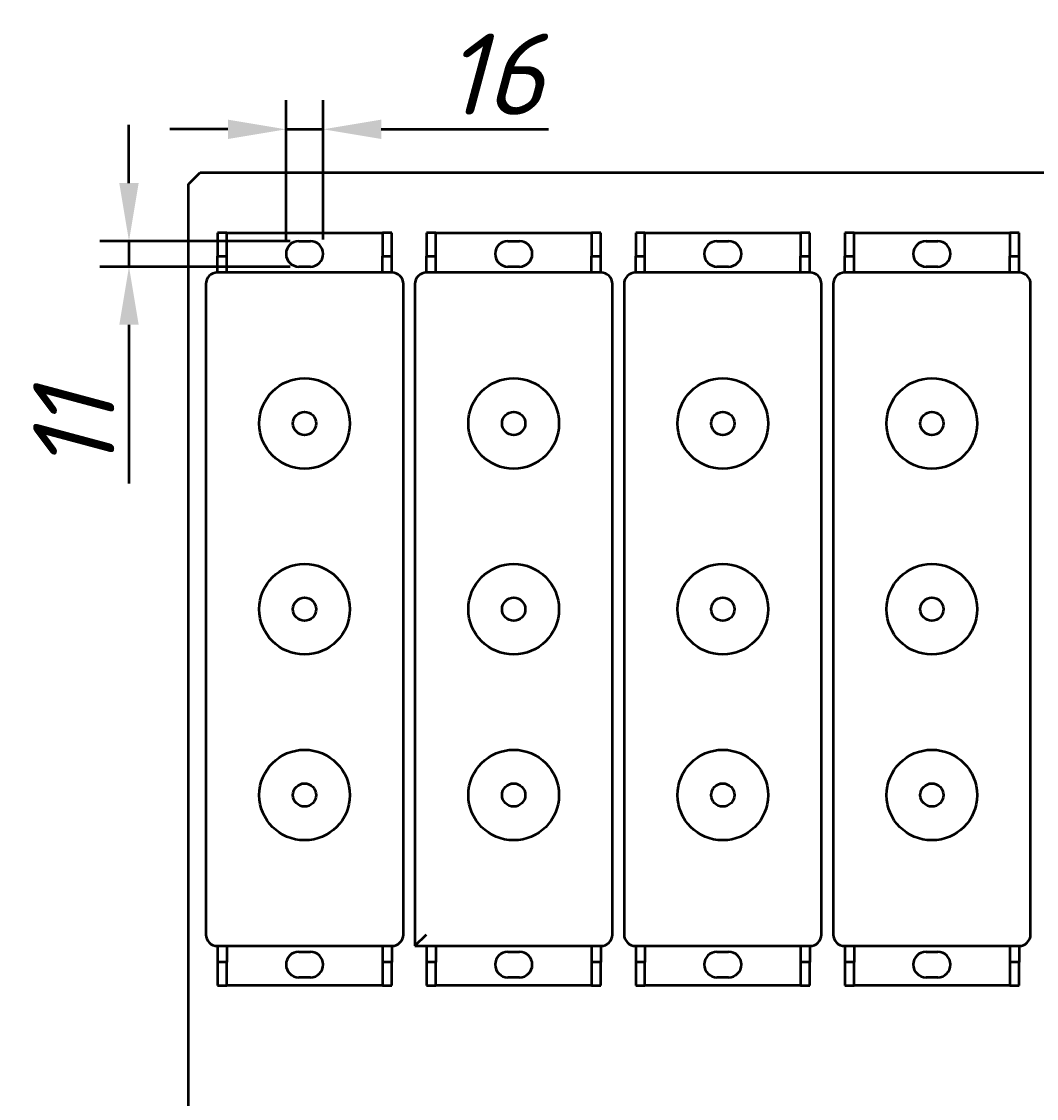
# Model space of a CAD drawing. Header units: millimetres. Extents: x -92 to 2404, y -1371 to 1405.
# Tile 2 of 9: x -42 to 395, y -899 to -436. Entities that reach past the tile are written whole.
import ezdxf

# ---------------------------------------------------------------- set-up
doc = ezdxf.new("R2010")
doc.units = ezdxf.units.MM
doc.layers.get('Defpoints').update_dxf_attribs({"lineweight": 25})
doc.layers.add('Видимый контур (ГОСТ)', color=7, linetype='Continuous', lineweight=50)
doc.layers.add('Осн_СБ', color=7, linetype='Continuous', lineweight=50)
doc.styles.add('ГОСТ', font='isocpeui.ttf')
doc.dimstyles.new('ISO-25', dxfattribs={"dimtxt": 3.5, "dimasz": 2.5, "dimexe": 1.25, "dimexo": 0.625, "dimtad": 1, "dimdec": 0, "dimtxsty": 'ГОСТ', "dimcen": 2.5, "dimclrd": 256, "dimclre": 256, "dimclrt": 256, "dimadec": 0, "dimazin": 0, "dimtfac": 1, "dimtdec": 0, "dimtmove": 0, "dimatfit": 3, "dimfxl": 1, "dimlwd": -1, "dimlwe": -1, "dimarcsym": 0})

# ---------------------------------------------------------------- blocks, each defined once
blk = doc.blocks.new('*D415')
at = {"layer": 'Defpoints', "color": 0, "transparency": 16777216}
for p in [(88.3, -482.04), (72.3, -535.68), (88.3, -535.68)]:
    blk.add_point(p, dxfattribs=at)
at = {"layer": 'Осн_СБ', "transparency": 16777216}
for p, q in [((72.3, -529.43), (72.3, -469.54)), ((88.3, -529.43), (88.3, -469.54)), ((47.3, -482.04), (22.3, -482.04)), ((72.3, -482.04), (88.3, -482.04)), ((113.3, -482.04), (185.22, -482.04))]:
    blk.add_line(p, q, dxfattribs=at)
for points in [[(47.3, -477.87), (47.3, -486.21), (72.3, -482.04)], [(113.3, -477.87), (113.3, -486.21), (88.3, -482.04)]]:
    blk.add_solid(points, dxfattribs=at)
at = {"layer": 'Осн_СБ', "transparency": 16777216, "insert": (161.76, -458.29), "char_height": 35, "attachment_point": 5, "style": 'ГОСТ'}
blk.add_mtext('16', dxfattribs=at)
blk = doc.blocks.new('*D416')
at = {"layer": 'Defpoints', "color": 0, "transparency": 16777216}
for p in [(80.3, -530.18), (4.72, -541.18), (80.3, -541.18)]:
    blk.add_point(p, dxfattribs=at)
at = {"layer": 'Осн_СБ', "transparency": 16777216}
for p, q in [((4.72, -505.18), (4.72, -480.18)), ((74.05, -530.18), (-7.78, -530.18)), ((4.72, -530.18), (4.72, -541.18)), ((74.05, -541.18), (-7.78, -541.18)), ((4.72, -566.18), (4.72, -634.49))]:
    blk.add_line(p, q, dxfattribs=at)
for points in [[(0.55, -505.18), (8.88, -505.18), (4.72, -530.18)], [(0.55, -566.18), (8.88, -566.18), (4.72, -541.18)]]:
    blk.add_solid(points, dxfattribs=at)
at = {"layer": 'Осн_СБ', "transparency": 16777216, "insert": (-19.03, -612.83), "char_height": 35, "attachment_point": 5, "rotation": 90, "style": 'ГОСТ'}
blk.add_mtext('11', dxfattribs=at)

msp = doc.modelspace()

# ---------------------------------------------------------------- linework, layer by layer
at = {"layer": 'Видимый контур (ГОСТ)'}
for p, q in [((30.3, -505.68), (35.3, -500.68)), ((35.3, -500.68), (665.3, -500.68)), ((30.3, -1069.18), (30.3, -505.68)), ((42.8, -526.68), (42.8, -536.68)), ((46.8, -526.68), (42.8, -526.68)), ((46.8, -536.68), (46.8, -526.68)), ((46.8, -526.68), (113.8, -526.68)), ((117.8, -526.68), (113.8, -526.68)), ((113.8, -526.68), (113.8, -536.68)), ((117.8, -536.68), (117.8, -526.68)), ((132.8, -526.68), (132.8, -536.68)), ((136.8, -526.68), (132.8, -526.68)), ((136.8, -536.68), (136.8, -526.68)), ((136.8, -526.68), (203.8, -526.68)), ((207.8, -526.68), (203.8, -526.68)), ((203.8, -526.68), (203.8, -536.68)), ((207.8, -536.68), (207.8, -526.68)), ((222.8, -526.68), (222.8, -536.68)), ((226.8, -526.68), (222.8, -526.68)), ((226.8, -536.68), (226.8, -526.68)), ((226.8, -526.68), (293.8, -526.68)), ((297.8, -526.68), (293.8, -526.68)), ((293.8, -526.68), (293.8, -536.68)), ((297.8, -536.68), (297.8, -526.68)), ((312.8, -526.68), (312.8, -536.68)), ((316.8, -526.68), (312.8, -526.68)), ((316.8, -536.68), (316.8, -526.68)), ((316.8, -526.68), (383.8, -526.68)), ((387.8, -526.68), (383.8, -526.68)), ((383.8, -526.68), (383.8, -536.68)), ((387.8, -536.68), (387.8, -526.68)), ((77.8, -530.18), (82.8, -530.18)), ((167.8, -530.18), (172.8, -530.18)), ((257.8, -530.18), (262.8, -530.18)), ((347.8, -530.18), (352.8, -530.18)), ((42.8, -536.68), (46.8, -536.68)), ((42.8, -543.68), (42.8, -536.68)), ((46.8, -543.68), (46.8, -536.68)), ((113.8, -536.68), (117.8, -536.68)), ((113.8, -543.68), (113.8, -536.68)), ((117.8, -543.68), (117.8, -536.68)), ((132.8, -536.68), (136.8, -536.68)), ((132.8, -543.68), (132.8, -536.68)), ((136.8, -543.68), (136.8, -536.68)), ((203.8, -536.68), (207.8, -536.68)), ((203.8, -543.68), (203.8, -536.68)), ((207.8, -543.68), (207.8, -536.68)), ((222.8, -536.68), (226.8, -536.68)), ((222.8, -543.68), (222.8, -536.68)), ((226.8, -543.68), (226.8, -536.68)), ((293.8, -536.68), (297.8, -536.68)), ((293.8, -543.68), (293.8, -536.68)), ((297.8, -543.68), (297.8, -536.68)), ((312.8, -536.68), (316.8, -536.68)), ((312.8, -543.68), (312.8, -536.68)), ((316.8, -543.68), (316.8, -536.68)), ((383.8, -536.68), (387.8, -536.68)), ((383.8, -543.68), (383.8, -536.68)), ((387.8, -543.68), (387.8, -536.68)), ((82.8, -541.18), (77.8, -541.18)), ((172.8, -541.18), (167.8, -541.18)), ((262.8, -541.18), (257.8, -541.18)), ((352.8, -541.18), (347.8, -541.18)), ((117.8, -543.68), (42.8, -543.68)), ((207.8, -543.68), (132.8, -543.68)), ((297.8, -543.68), (222.8, -543.68)), ((387.8, -543.68), (312.8, -543.68)), ((37.8, -548.68), (37.8, -828.68)), ((122.8, -828.68), (122.8, -548.68)), ((127.8, -548.68), (127.8, -833.68)), ((212.8, -828.68), (212.8, -548.68)), ((217.8, -548.68), (217.8, -828.68)), ((302.8, -828.68), (302.8, -548.68)), ((307.8, -548.68), (307.8, -828.68)), ((392.8, -828.68), (392.8, -548.68)), ((127.8, -833.68), (132.8, -828.68)), ((42.8, -833.68), (117.8, -833.68)), ((42.8, -833.68), (42.8, -840.68)), ((46.8, -833.68), (46.8, -840.68)), ((113.8, -833.68), (113.8, -840.68)), ((117.8, -833.68), (117.8, -840.68)), ((127.8, -833.68), (207.8, -833.68)), ((132.8, -833.68), (132.8, -840.68)), ((136.8, -833.68), (136.8, -840.68)), ((203.8, -833.68), (203.8, -840.68)), ((207.8, -833.68), (207.8, -840.68)), ((222.8, -833.68), (297.8, -833.68)), ((222.8, -833.68), (222.8, -840.68)), ((226.8, -833.68), (226.8, -840.68)), ((293.8, -833.68), (293.8, -840.68)), ((297.8, -833.68), (297.8, -840.68)), ((312.8, -833.68), (387.8, -833.68)), ((312.8, -833.68), (312.8, -840.68)), ((316.8, -833.68), (316.8, -840.68)), ((383.8, -833.68), (383.8, -840.68)), ((387.8, -833.68), (387.8, -840.68)), ((77.8, -836.18), (82.8, -836.18)), ((167.8, -836.18), (172.8, -836.18)), ((257.8, -836.18), (262.8, -836.18)), ((347.8, -836.18), (352.8, -836.18)), ((42.8, -840.68), (42.8, -850.68)), ((46.8, -840.68), (42.8, -840.68)), ((46.8, -850.68), (46.8, -840.68)), ((117.8, -840.68), (113.8, -840.68)), ((113.8, -840.68), (113.8, -850.68)), ((117.8, -850.68), (117.8, -840.68)), ((132.8, -840.68), (132.8, -850.68)), ((136.8, -840.68), (132.8, -840.68)), ((136.8, -850.68), (136.8, -840.68)), ((207.8, -840.68), (203.8, -840.68)), ((203.8, -840.68), (203.8, -850.68)), ((207.8, -850.68), (207.8, -840.68)), ((222.8, -840.68), (222.8, -850.68)), ((226.8, -840.68), (222.8, -840.68)), ((226.8, -850.68), (226.8, -840.68)), ((297.8, -840.68), (293.8, -840.68)), ((293.8, -840.68), (293.8, -850.68)), ((297.8, -850.68), (297.8, -840.68)), ((312.8, -840.68), (312.8, -850.68)), ((316.8, -840.68), (312.8, -840.68)), ((316.8, -850.68), (316.8, -840.68)), ((387.8, -840.68), (383.8, -840.68)), ((383.8, -840.68), (383.8, -850.68)), ((387.8, -850.68), (387.8, -840.68)), ((82.8, -847.18), (77.8, -847.18)), ((172.8, -847.18), (167.8, -847.18)), ((262.8, -847.18), (257.8, -847.18)), ((352.8, -847.18), (347.8, -847.18)), ((42.8, -850.68), (46.8, -850.68)), ((113.8, -850.68), (46.8, -850.68)), ((113.8, -850.68), (117.8, -850.68)), ((132.8, -850.68), (136.8, -850.68)), ((203.8, -850.68), (136.8, -850.68)), ((203.8, -850.68), (207.8, -850.68)), ((222.8, -850.68), (226.8, -850.68)), ((293.8, -850.68), (226.8, -850.68)), ((293.8, -850.68), (297.8, -850.68)), ((312.8, -850.68), (316.8, -850.68)), ((383.8, -850.68), (316.8, -850.68)), ((383.8, -850.68), (387.8, -850.68))]:
    msp.add_line(p, q, dxfattribs=at)
for centre, radius in [((80.3, -608.68), 19.5), ((170.3, -608.68), 19.5), ((260.3, -608.68), 19.5), ((350.3, -608.68), 19.5), ((80.3, -608.68), 5), ((170.3, -608.68), 5), ((260.3, -608.68), 5), ((350.3, -608.68), 5), ((80.3, -688.68), 19.5), ((170.3, -688.68), 19.5), ((260.3, -688.68), 19.5), ((350.3, -688.68), 19.5), ((80.3, -688.68), 5), ((170.3, -688.68), 5), ((260.3, -688.68), 5), ((350.3, -688.68), 5), ((80.3, -768.68), 19.5), ((170.3, -768.68), 19.5), ((260.3, -768.68), 19.5), ((350.3, -768.68), 19.5), ((80.3, -768.68), 5), ((170.3, -768.68), 5), ((260.3, -768.68), 5), ((350.3, -768.68), 5)]:
    msp.add_circle(centre, radius, dxfattribs=at)
for centre, radius, start, end in [((77.8, -535.68), 5.5, 90, 270), ((82.8, -535.68), 5.5, 270, 90), ((167.8, -535.68), 5.5, 90, 270), ((172.8, -535.68), 5.5, 270, 90), ((257.8, -535.68), 5.5, 90, 270), ((262.8, -535.68), 5.5, 270, 90), ((347.8, -535.68), 5.5, 90, 270), ((352.8, -535.68), 5.5, 270, 90), ((42.8, -548.68), 5, 90, 180), ((117.8, -548.68), 5, 0, 90), ((132.8, -548.68), 5, 90, 180), ((207.8, -548.68), 5, 0, 90), ((222.8, -548.68), 5, 90, 180), ((297.8, -548.68), 5, 0, 90), ((312.8, -548.68), 5, 90, 180), ((387.8, -548.68), 5, 0, 90), ((42.8, -828.68), 5, 180, 270), ((117.8, -828.68), 5, 270, 0), ((207.8, -828.68), 5, 270, 0), ((222.8, -828.68), 5, 180, 270), ((297.8, -828.68), 5, 270, 0), ((312.8, -828.68), 5, 180, 270), ((387.8, -828.68), 5, 270, 0), ((77.8, -841.68), 5.5, 90, 270), ((82.8, -841.68), 5.5, 270, 90), ((167.8, -841.68), 5.5, 90, 270), ((172.8, -841.68), 5.5, 270, 90), ((257.8, -841.68), 5.5, 90, 270), ((262.8, -841.68), 5.5, 270, 90), ((347.8, -841.68), 5.5, 90, 270), ((352.8, -841.68), 5.5, 270, 90)]:
    msp.add_arc(centre, radius, start, end, dxfattribs=at)

# ---------------------------------------------------------------- dimensions: what is measured, and where the dimension line sits
at = {"layer": 'Осн_СБ'}
dim = msp.add_linear_dim(base=(88.3, -482.04), p1=(72.3, -535.68), p2=(88.3, -535.68), dimstyle='ISO-25', dxfattribs=at)
dim.commit()
dim.dimension.update_dxf_attribs({"geometry": '*D415', "text_midpoint": (161.76, -458.29)})
dim = msp.add_linear_dim(base=(4.72, -541.18), p1=(80.3, -530.18), p2=(80.3, -541.18), angle=90, dimstyle='ISO-25', dxfattribs=at)
dim.commit()
dim.dimension.update_dxf_attribs({"geometry": '*D416', "text_midpoint": (-19.03, -612.83)})

doc.saveas('drawing.dxf')
